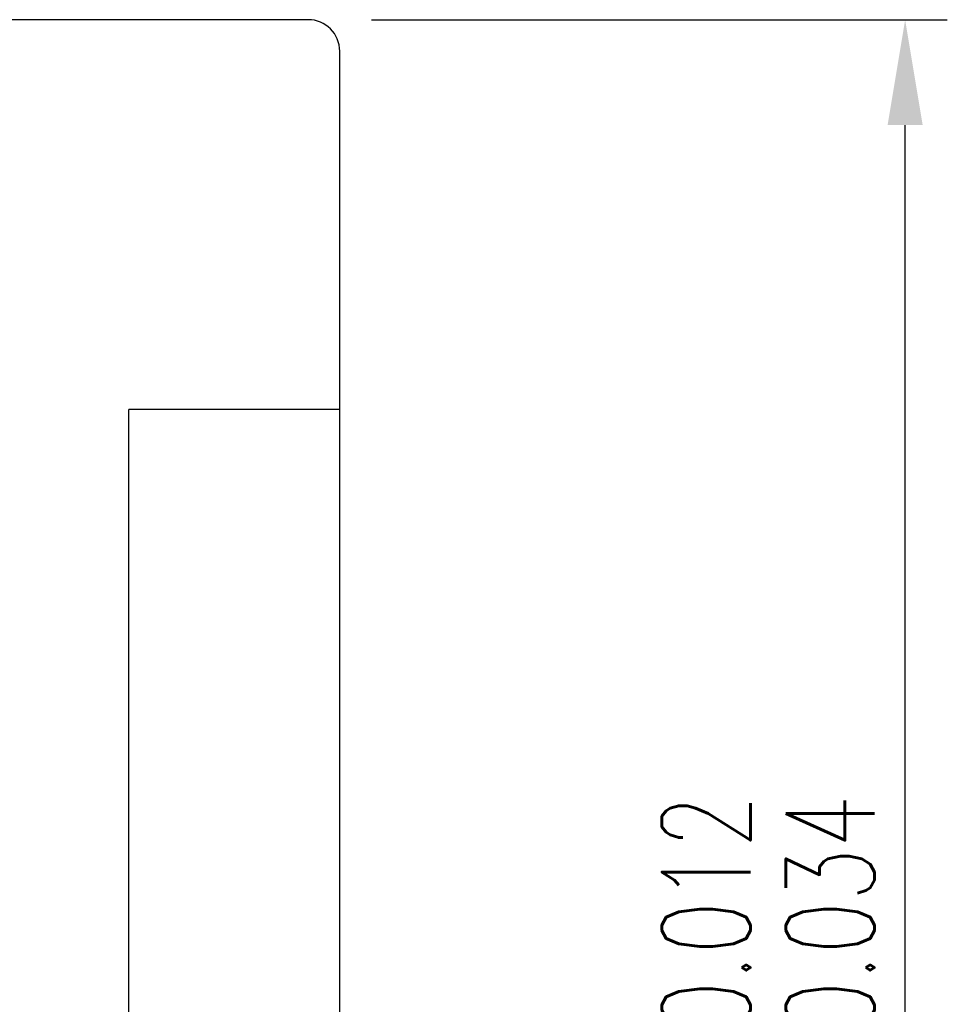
# Model space of a CAD drawing. Header units: inches. Extents: x 14 to 474, y 130 to 360.
# Tile 49 of 49: x 430 to 474, y 246 to 293. Entities that reach past the tile are written whole.
import ezdxf
from ezdxf.lldxf.tags import DXFTag

# ---------------------------------------------------------------- set-up
doc = ezdxf.new("R2010")
doc.units = ezdxf.units.IN
doc.header["$LTSCALE"] = 0.5
for name, color, linetype in [('DIM', 4, 'Continuous'), ('HID', 2, 'DASHED'), ('OUT', 3, 'Continuous')]:
    doc.layers.add(name, color=color, linetype=linetype)
doc.styles.add('DIM-7', font='SIMPLEX.shx', dxfattribs={"width": 0.7, "bigfont": 'chineset.shx'})
tags = doc.linetypes.add('DASHED', pattern=[25.72, 12.86, -12.86]).pattern_tags.tags
tags[6:7] = [DXFTag(74, 4), DXFTag(75, 0), DXFTag(340, '0'), DXFTag(46, 0.0), DXFTag(50, 0.0), DXFTag(44, 0.0), DXFTag(45, 0.0)]
tags[4:5] = [DXFTag(74, 4), DXFTag(75, 0), DXFTag(340, '0'), DXFTag(46, 0.0), DXFTag(50, 0.0), DXFTag(44, 0.0), DXFTag(45, 0.0)]
doc.dimstyles.new('CNS', dxfattribs={"dimtxt": 3.5, "dimasz": 2.5, "dimexe": 1, "dimexo": 1.5, "dimgap": 0.09, "dimtad": 0, "dimdsep": 46, "dimtxsty": 'DIM-7', "dimcen": 0.09, "dimclrd": 1, "dimclre": 1, "dimclrt": 4, "dimadec": 0, "dimazin": 0, "dimtfac": 1, "dimtix": 1, "dimtmove": 2, "dimatfit": 3, "dimfxl": 1, "dimtvp": 0.971429, "dimtolj": 1, "dimarcsym": 0})

# ---------------------------------------------------------------- blocks, each defined once
blk = doc.blocks.new('*D3')
at = {"layer": 'DEFPOINTS', "color": 0, "transparency": 16777216}
for p in [(443.224, 292.563), (471.547, 292.563), (443.224, 187.563)]:
    blk.add_point(p, dxfattribs=at)
at = {"layer": 'DIM', "color": 4, "lineweight": -2, "transparency": 16777216}
for p, q in [((446.224, 292.563), (473.547, 292.563)), ((471.547, 192.563), (471.547, 287.563)), ((446.224, 187.563), (473.547, 187.563))]:
    blk.add_line(p, q, dxfattribs=at)
at = {"layer": 'DIM', "color": 4, "transparency": 16777216}
for points in [[(470.714, 287.563), (472.38, 287.563), (471.547, 292.563)], [(470.714, 192.563), (472.38, 192.563), (471.547, 187.563)]]:
    blk.add_solid(points, dxfattribs=at)
at = {"layer": 'DIM', "color": 4, "transparency": 16777216, "insert": (465.047, 240.063), "char_height": 7, "attachment_point": 5, "rotation": 90, "style": 'DIM-7'}
blk.add_mtext('\\A1;%%c105{\\H4.200000;\\S-0.012^ -0.034;}', dxfattribs=at)

msp = doc.modelspace()

# ---------------------------------------------------------------- linework, layer by layer
at = {"layer": 'HID', "color": 0, "ltscale": 0.5}
for p in [(434.724, 206.063), (444.724, 274.063)]:
    msp.add_line(p, (434.724, 274.063), dxfattribs=at)
at = {"layer": 'OUT', "color": 0}
for p, q in [((443.224, 292.563), (351.724, 292.563)), ((444.724, 189.063), (444.724, 291.063))]:
    msp.add_line(p, q, dxfattribs=at)
msp.add_arc((443.224, 291.063), 1.5, 0, 90, dxfattribs=at)

# ---------------------------------------------------------------- dimensions: what is measured, and where the dimension line sits
at = {"layer": 'DIM', "color": 0}
dim = msp.add_linear_dim(base=(471.547, 292.563), p1=(443.224, 187.563), p2=(443.224, 292.563), angle=90, text='%%c<>', dimstyle='CNS', override={"dimscale": 2, "dimgap": 0.8, "dimtad": 1, "dimclrd": 4, "dimclre": 4, "dimadec": 2, "dimazin": 2, "dimtol": 1, "dimlim": 0, "dimtp": -0.012, "dimtm": 0.034, "dimtfac": 0.6, "dimtdec": 3, "dimtmove": 1}, dxfattribs=at)
dim.commit()
dim.dimension.update_dxf_attribs({"geometry": '*D3', "text_midpoint": (465.047, 240.063)})

doc.saveas('drawing.dxf')
